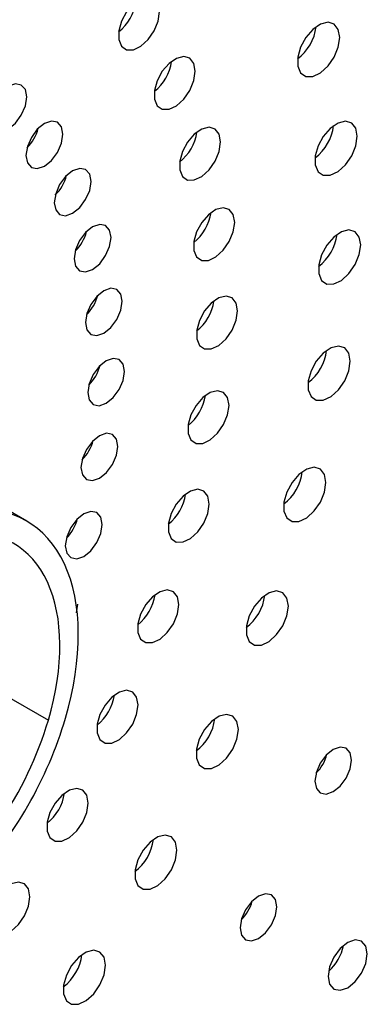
# Paper-space layout '_Isométrica' of a CAD drawing. Header units: inches. Extents: x -1.9 to 6.5, y -6.7 to 4.2.
# Tile 6 of 8: x 3.3 to 4.4, y -2.5 to 0.5. Entities that reach past the tile are written whole.
import ezdxf

# ---------------------------------------------------------------- set-up
doc = ezdxf.new("R2010")
doc.units = ezdxf.units.IN
doc.header["$MEASUREMENT"] = 0

psp = doc.layouts.new('_Isométrica')

# ---------------------------------------------------------------- linework, layer by layer
at = {"color": 7, "linetype": 'Continuous', "lineweight": 25}
for p, q in [((3.367, -1.0092), (3.2284, -0.9292)), ((3.5168, -1.2858), (3.5207, -1.2598)), ((3.2924, -1.529), (3.4316, -1.6093))]:
    psp.add_line(p, q, dxfattribs=at)
at = {"color": 7, "linetype": 'Continuous', "lineweight": 25, "flags": 128}
for points in [[(3.7671, 0.5281), (3.7629, 0.5516), (3.7509, 0.567), (3.7327, 0.5724), (3.7107, 0.5669), (3.688, 0.5514), (3.6676, 0.5278), (3.6522, 0.4995), (3.6439, 0.4701), (3.6439, 0.4438), (3.6522, 0.4239), (3.6676, 0.4133), (3.688, 0.4134), (3.7107, 0.4241), (3.7327, 0.444), (3.7509, 0.4704), (3.7629, 0.4997), (3.7671, 0.5281)], [(4.3104, 0.4505), (4.3061, 0.4746), (4.2938, 0.4905), (4.2751, 0.496), (4.2526, 0.4904), (4.2293, 0.4744), (4.2083, 0.4503), (4.1925, 0.4212), (4.184, 0.3911), (4.184, 0.364), (4.1925, 0.3437), (4.2083, 0.3328), (4.2293, 0.3329), (4.2526, 0.3438), (4.2751, 0.3642), (4.2938, 0.3913), (4.3061, 0.4214), (4.3104, 0.4505)], [(3.8748, 0.3484), (3.8706, 0.3719), (3.8586, 0.3873), (3.8404, 0.3927), (3.8184, 0.3872), (3.7957, 0.3717), (3.7753, 0.3481), (3.7599, 0.3198), (3.7516, 0.2904), (3.7516, 0.2641), (3.7599, 0.2442), (3.7753, 0.2336), (3.7957, 0.2337), (3.8184, 0.2444), (3.8404, 0.2643), (3.8586, 0.2907), (3.8706, 0.32), (3.8748, 0.3484)], [(3.3664, 0.2709), (3.3622, 0.2929), (3.3501, 0.3068), (3.3322, 0.3103), (3.3109, 0.3029), (3.2897, 0.2858), (3.2717, 0.2615), (3.2597, 0.2338), (3.2555, 0.2068), (3.2597, 0.1848), (3.2717, 0.1709), (3.2897, 0.1674), (3.3109, 0.1748), (3.3322, 0.1919), (3.3501, 0.2162), (3.3622, 0.2439), (3.3664, 0.2709)], [(3.475, 0.1582), (3.4708, 0.1803), (3.4588, 0.1942), (3.4408, 0.1977), (3.4195, 0.1903), (3.3983, 0.1732), (3.3803, 0.1489), (3.3683, 0.1212), (3.3641, 0.0942), (3.3683, 0.0721), (3.3803, 0.0583), (3.3983, 0.0548), (3.4195, 0.0622), (3.4408, 0.0793), (3.4588, 0.1036), (3.4708, 0.1313), (3.475, 0.1582)], [(3.9509, 0.1349), (3.9467, 0.1584), (3.9346, 0.1738), (3.9164, 0.1792), (3.8945, 0.1738), (3.8717, 0.1582), (3.8513, 0.1346), (3.8359, 0.1063), (3.8277, 0.0769), (3.8277, 0.0506), (3.8359, 0.0308), (3.8513, 0.0201), (3.8717, 0.0202), (3.8945, 0.0309), (3.9164, 0.0508), (3.9346, 0.0772), (3.9467, 0.1065), (3.9509, 0.1349)], [(4.363, 0.1521), (4.3587, 0.1762), (4.3464, 0.1921), (4.3277, 0.1976), (4.3052, 0.192), (4.2818, 0.176), (4.2609, 0.1519), (4.2451, 0.1228), (4.2366, 0.0927), (4.2366, 0.0656), (4.2451, 0.0453), (4.2609, 0.0344), (4.2818, 0.0345), (4.3052, 0.0454), (4.3277, 0.0658), (4.3464, 0.0929), (4.3587, 0.123), (4.363, 0.1521)], [(3.5604, 0.0158), (3.5562, 0.0379), (3.5441, 0.0517), (3.5261, 0.0552), (3.5049, 0.0478), (3.4837, 0.0307), (3.4657, 0.0064), (3.4537, -0.0213), (3.4494, -0.0482), (3.4537, -0.0703), (3.4657, -0.0841), (3.4837, -0.0876), (3.5049, -0.0803), (3.5261, -0.0631), (3.5441, -0.0389), (3.5562, -0.0111), (3.5604, 0.0158)], [(3.9936, -0.1079), (3.9894, -0.0844), (3.9774, -0.0689), (3.9592, -0.0635), (3.9372, -0.069), (3.9145, -0.0845), (3.8941, -0.1081), (3.8787, -0.1365), (3.8704, -0.1658), (3.8704, -0.1922), (3.8787, -0.212), (3.8941, -0.2226), (3.9145, -0.2225), (3.9372, -0.2118), (3.9592, -0.192), (3.9774, -0.1656), (3.9894, -0.1362), (3.9936, -0.1079)], [(3.6207, -0.1534), (3.6164, -0.1314), (3.6044, -0.1175), (3.5864, -0.114), (3.5652, -0.1214), (3.544, -0.1385), (3.526, -0.1628), (3.5139, -0.1905), (3.5097, -0.2175), (3.5139, -0.2395), (3.526, -0.2534), (3.544, -0.2569), (3.5652, -0.2495), (3.5864, -0.2324), (3.6044, -0.2081), (3.6164, -0.1804), (3.6207, -0.1534)], [(4.3736, -0.1759), (4.3693, -0.1518), (4.357, -0.1359), (4.3383, -0.1304), (4.3157, -0.136), (4.2924, -0.152), (4.2714, -0.1761), (4.2557, -0.2052), (4.2472, -0.2353), (4.2472, -0.2624), (4.2557, -0.2827), (4.2714, -0.2936), (4.2924, -0.2935), (4.3157, -0.2826), (4.3383, -0.2622), (4.357, -0.2351), (4.3693, -0.205), (4.3736, -0.1759)], [(3.6546, -0.3458), (3.6503, -0.3238), (3.6383, -0.3099), (3.6203, -0.3064), (3.5991, -0.3138), (3.5779, -0.3309), (3.5599, -0.3552), (3.5478, -0.3829), (3.5436, -0.4099), (3.5478, -0.432), (3.5599, -0.4458), (3.5779, -0.4493), (3.5991, -0.4419), (3.6203, -0.4248), (3.6383, -0.4005), (3.6503, -0.3728), (3.6546, -0.3458)], [(4.0022, -0.3747), (3.998, -0.3512), (3.986, -0.3357), (3.9678, -0.3303), (3.9458, -0.3358), (3.9231, -0.3513), (3.9027, -0.3749), (3.8873, -0.4033), (3.879, -0.4326), (3.879, -0.459), (3.8873, -0.4788), (3.9027, -0.4894), (3.9231, -0.4893), (3.9458, -0.4787), (3.9678, -0.4588), (3.986, -0.4324), (3.998, -0.403), (4.0022, -0.3747)], [(4.3419, -0.5265), (4.3376, -0.5024), (4.3253, -0.4865), (4.3066, -0.481), (4.2841, -0.4866), (4.2607, -0.5026), (4.2398, -0.5267), (4.224, -0.5558), (4.2155, -0.5859), (4.2155, -0.613), (4.224, -0.6333), (4.2398, -0.6442), (4.2607, -0.6441), (4.2841, -0.6332), (4.3066, -0.6128), (4.3253, -0.5857), (4.3376, -0.5556), (4.3419, -0.5265)], [(3.6614, -0.5573), (3.6572, -0.5353), (3.6451, -0.5214), (3.6271, -0.5179), (3.6059, -0.5253), (3.5847, -0.5424), (3.5667, -0.5667), (3.5547, -0.5944), (3.5504, -0.6214), (3.5547, -0.6434), (3.5667, -0.6573), (3.5847, -0.6608), (3.6059, -0.6534), (3.6271, -0.6363), (3.6451, -0.612), (3.6572, -0.5843), (3.6614, -0.5573)], [(3.9765, -0.6599), (3.9723, -0.6364), (3.9603, -0.6209), (3.942, -0.6155), (3.9201, -0.621), (3.8973, -0.6365), (3.8769, -0.6601), (3.8615, -0.6884), (3.8533, -0.7178), (3.8533, -0.7442), (3.8615, -0.764), (3.8769, -0.7746), (3.8973, -0.7745), (3.9201, -0.7638), (3.942, -0.744), (3.9603, -0.7175), (3.9723, -0.6882), (3.9765, -0.6599)], [(3.641, -0.7834), (3.6367, -0.7613), (3.6247, -0.7475), (3.6067, -0.744), (3.5855, -0.7514), (3.5643, -0.7685), (3.5463, -0.7928), (3.5342, -0.8205), (3.53, -0.8474), (3.5342, -0.8695), (3.5463, -0.8834), (3.5643, -0.8869), (3.5855, -0.8795), (3.6067, -0.8623), (3.6247, -0.8381), (3.6367, -0.8104), (3.641, -0.7834)], [(4.2687, -0.8922), (4.2644, -0.8681), (4.2521, -0.8522), (4.2334, -0.8467), (4.2108, -0.8523), (4.1875, -0.8683), (4.1666, -0.8925), (4.1508, -0.9216), (4.1423, -0.9517), (4.1423, -0.9787), (4.1508, -0.999), (4.1666, -1.0099), (4.1875, -1.0099), (4.2108, -0.9989), (4.2334, -0.9785), (4.2521, -0.9514), (4.2644, -0.9213), (4.2687, -0.8922)], [(3.9169, -0.9574), (3.9127, -0.9339), (3.9007, -0.9184), (3.8825, -0.913), (3.8605, -0.9185), (3.8378, -0.934), (3.8173, -0.9576), (3.802, -0.9859), (3.7937, -1.0153), (3.7937, -1.0417), (3.802, -1.0615), (3.8173, -1.0721), (3.8378, -1.072), (3.8605, -1.0613), (3.8825, -1.0415), (3.9007, -1.015), (3.9127, -0.9857), (3.9169, -0.9574)], [(3.5937, -1.0192), (3.5895, -0.9972), (3.5775, -0.9833), (3.5595, -0.9798), (3.5383, -0.9872), (3.517, -1.0043), (3.4991, -1.0286), (3.487, -1.0563), (3.4828, -1.0833), (3.487, -1.1053), (3.4991, -1.1192), (3.517, -1.1227), (3.5383, -1.1153), (3.5595, -1.0982), (3.5775, -1.0739), (3.5895, -1.0462), (3.5937, -1.0192)], [(3.8248, -1.2608), (3.8206, -1.2373), (3.8086, -1.2219), (3.7904, -1.2165), (3.7684, -1.2219), (3.7457, -1.2375), (3.7252, -1.261), (3.7099, -1.2894), (3.7016, -1.3188), (3.7016, -1.3451), (3.7099, -1.3649), (3.7252, -1.3755), (3.7457, -1.3755), (3.7684, -1.3648), (3.7904, -1.3449), (3.8086, -1.3185), (3.8206, -1.2892), (3.8248, -1.2608)], [(4.1555, -1.2653), (4.1512, -1.2412), (4.1388, -1.2253), (4.1201, -1.2198), (4.0976, -1.2254), (4.0743, -1.2414), (4.0533, -1.2655), (4.0375, -1.2946), (4.0291, -1.3247), (4.0291, -1.3518), (4.0375, -1.3721), (4.0533, -1.383), (4.0743, -1.3829), (4.0976, -1.372), (4.1201, -1.3516), (4.1388, -1.3245), (4.1512, -1.2944), (4.1555, -1.2653)], [(3.7021, -1.5638), (3.6979, -1.5403), (3.6859, -1.5248), (3.6677, -1.5194), (3.6457, -1.5249), (3.623, -1.5405), (3.6026, -1.564), (3.5872, -1.5924), (3.5789, -1.6217), (3.5789, -1.6481), (3.5872, -1.6679), (3.6026, -1.6785), (3.623, -1.6785), (3.6457, -1.6678), (3.6677, -1.6479), (3.6859, -1.6215), (3.6979, -1.5921), (3.7021, -1.5638)], [(4.0046, -1.6377), (4.0003, -1.6136), (3.988, -1.5978), (3.9693, -1.5923), (3.9468, -1.5979), (3.9235, -1.6138), (3.9025, -1.638), (3.8867, -1.6671), (3.8783, -1.6972), (3.8783, -1.7242), (3.8867, -1.7446), (3.9025, -1.7554), (3.9235, -1.7554), (3.9468, -1.7444), (3.9693, -1.724), (3.988, -1.6969), (4.0003, -1.6668), (4.0046, -1.6377)], [(4.3459, -1.7298), (4.3417, -1.7078), (4.3298, -1.6941), (4.3119, -1.6906), (4.2908, -1.6979), (4.2697, -1.715), (4.2518, -1.7391), (4.2399, -1.7667), (4.2357, -1.7934), (4.2399, -1.8154), (4.2518, -1.8291), (4.2697, -1.8326), (4.2908, -1.8253), (4.3119, -1.8083), (4.3298, -1.7841), (4.3417, -1.7566), (4.3459, -1.7298)], [(3.5515, -1.8598), (3.5473, -1.8363), (3.5353, -1.8208), (3.517, -1.8154), (3.4951, -1.8209), (3.4723, -1.8365), (3.4519, -1.86), (3.4365, -1.8884), (3.4283, -1.9177), (3.4283, -1.9441), (3.4365, -1.9639), (3.4519, -1.9745), (3.4723, -1.9745), (3.4951, -1.9638), (3.517, -1.9439), (3.5353, -1.9175), (3.5473, -1.8881), (3.5515, -1.8598)], [(3.8194, -2.0016), (3.8151, -1.9775), (3.8028, -1.9617), (3.7841, -1.9561), (3.7616, -1.9618), (3.7383, -1.9777), (3.7173, -2.0019), (3.7015, -2.031), (3.6931, -2.0611), (3.6931, -2.0881), (3.7015, -2.1085), (3.7173, -2.1193), (3.7383, -2.1193), (3.7616, -2.1083), (3.7841, -2.0879), (3.8028, -2.0608), (3.8151, -2.0307), (3.8194, -2.0016)], [(3.3761, -2.1425), (3.3719, -2.119), (3.3599, -2.1035), (3.3416, -2.0982), (3.3197, -2.1036), (3.2969, -2.1192), (3.2765, -2.1427), (3.2611, -2.1711), (3.2529, -2.2005), (3.2529, -2.2268), (3.2611, -2.2466), (3.2765, -2.2572), (3.2969, -2.2572), (3.3197, -2.2465), (3.3416, -2.2266), (3.3599, -2.2002), (3.3719, -2.1709), (3.3761, -2.1425)], [(4.1206, -2.1726), (4.1164, -2.1507), (4.1044, -2.1369), (4.0865, -2.1334), (4.0654, -2.1408), (4.0443, -2.1578), (4.0264, -2.1819), (4.0145, -2.2095), (4.0103, -2.2363), (4.0145, -2.2582), (4.0264, -2.272), (4.0443, -2.2755), (4.0654, -2.2681), (4.0865, -2.2511), (4.1044, -2.227), (4.1164, -2.1994), (4.1206, -2.1726)], [(4.3935, -2.3146), (4.389, -2.2912), (4.3763, -2.2764), (4.3571, -2.2727), (4.3345, -2.2806), (4.3119, -2.2988), (4.2928, -2.3246), (4.28, -2.3541), (4.2755, -2.3828), (4.28, -2.4062), (4.2928, -2.421), (4.3119, -2.4247), (4.3345, -2.4168), (4.3571, -2.3986), (4.3763, -2.3728), (4.389, -2.3433), (4.3935, -2.3146)], [(3.6038, -2.3492), (3.5995, -2.3251), (3.5872, -2.3092), (3.5685, -2.3037), (3.546, -2.3093), (3.5226, -2.3253), (3.5017, -2.3495), (3.4859, -2.3786), (3.4774, -2.4087), (3.4774, -2.4357), (3.4859, -2.456), (3.5017, -2.4669), (3.5226, -2.4669), (3.546, -2.4559), (3.5685, -2.4355), (3.5872, -2.4084), (3.5995, -2.3783), (3.6038, -2.3492)]]:
    psp.add_lwpolyline(points, dxfattribs=at)
at = {"color": 7, "linetype": 'Continuous', "lineweight": 25}
for centre, radius, start, end in [((3.557, 0.5776), 0.1401, 308.1482, 351.8572), ((4.0976, 0.4998), 0.1427, 306.9384, 353.067), ((3.6647, 0.3979), 0.1401, 308.1482, 351.8572), ((4.1502, 0.2014), 0.1427, 306.9384, 353.067), ((3.2763, 0.2089), 0.1292, 314.7557, 345.2497), ((3.7408, 0.1844), 0.1401, 308.1482, 351.8572), ((3.3616, 0.0665), 0.1292, 314.7557, 345.2497), ((3.7835, -0.0583), 0.1401, 308.1482, 351.8572), ((3.4219, -0.1027), 0.1292, 314.7557, 345.2497), ((4.1608, -0.1266), 0.1427, 306.9384, 353.067), ((3.4558, -0.2951), 0.1292, 314.7557, 345.2497), ((3.7921, -0.3251), 0.1401, 308.1482, 351.8572), ((4.1291, -0.4772), 0.1427, 306.9384, 353.067), ((3.4626, -0.5066), 0.1292, 314.7557, 345.2497), ((3.7664, -0.6103), 0.1401, 308.1482, 351.8572), ((3.4422, -0.7327), 0.1292, 314.7557, 345.2497), ((4.0559, -0.843), 0.1427, 306.9384, 353.067), ((3.7068, -0.9078), 0.1401, 308.1482, 351.8572), ((3.395, -0.9685), 0.1292, 314.7557, 345.2497), ((3.6147, -1.2113), 0.1401, 308.1482, 351.8572), ((3.9427, -1.216), 0.1427, 306.9384, 353.067), ((3.492, -1.5142), 0.1401, 308.1482, 351.8572), ((3.7919, -1.5885), 0.1427, 306.9384, 353.067), ((4.1477, -1.679), 0.1286, 315.1895, 344.8159), ((3.3414, -1.8102), 0.1401, 308.1482, 351.8572), ((3.6067, -1.9524), 0.1427, 306.9384, 353.067), ((3.9223, -2.1219), 0.1286, 315.1895, 344.8159), ((3.391, -2.3), 0.1427, 306.9384, 353.067), ((4.1889, -2.2646), 0.1349, 310.8176, 349.1877)]:
    psp.add_arc(centre, radius, start, end, dxfattribs=at)
for points, knots in [([(3.4831, -1.6037), (3.5359, -1.4232), (3.5348, -1.2556), (3.4256, -1.0203), (3.3219, -0.9621), (3.0619, -0.9904), (2.9163, -1.0757), (2.6579, -1.351), (2.5556, -1.5298), (2.5029, -1.7103)], [0, 0, 0, 0, 0.25, 0.25, 0.5, 0.5, 0.75, 0.75, 1, 1, 1, 1]), ([(3.4316, -1.6093), (3.4787, -1.4478), (3.4778, -1.2979), (3.3801, -1.0873), (3.2873, -1.0352), (3.0546, -1.0605), (2.9244, -1.1369), (2.6931, -1.3832), (2.6017, -1.5432), (2.5545, -1.7047)], [0, 0, 0, 0, 0.25, 0.25, 0.5, 0.5, 0.75, 0.75, 1, 1, 1, 1]), ([(2.5029, -1.7103), (2.4501, -1.8909), (2.4512, -2.0584), (2.5604, -2.2938), (2.6642, -2.3519), (2.9241, -2.3237), (3.0698, -2.2384), (3.3282, -1.9631), (3.4304, -1.7843), (3.4831, -1.6037)], [0, 0, 0, 0, 0.25, 0.25, 0.5, 0.5, 0.75, 0.75, 1, 1, 1, 1]), ([(2.5545, -1.7047), (2.4909, -1.9223), (2.5158, -2.1143), (2.7235, -2.3024), (2.8907, -2.2842), (3.2256, -2.0372), (3.368, -1.8269), (3.4316, -1.6093)], [0, 0, 0, 0, 0.333333, 0.333333, 0.666667, 0.666667, 1, 1, 1, 1])]:
    psp.add_open_spline(points, degree=3, knots=knots, dxfattribs=at)

doc.saveas('drawing.dxf')
